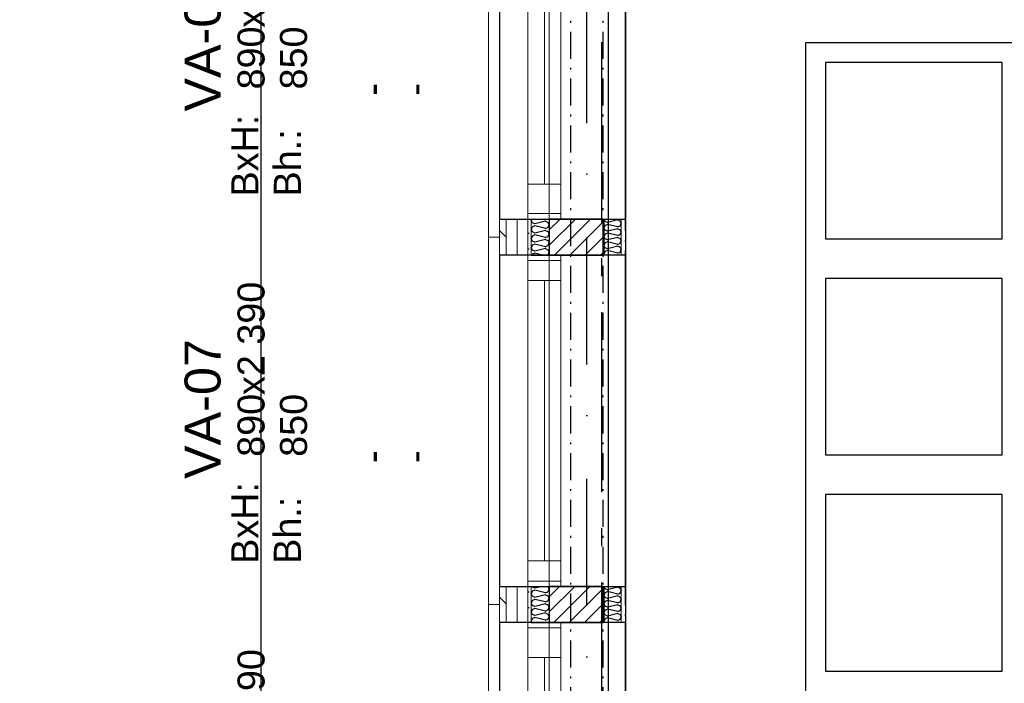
# Model space of a CAD drawing. Header units: millimetres. Extents: x -173281 to 144469, y -85977 to 83288.
# Tile 11 of 88: x -79288 to -76555, y -37796 to -35953. Entities that reach past the tile are written whole.
import ezdxf
from ezdxf.enums import TextEntityAlignment as Align

# ---------------------------------------------------------------- set-up
doc = ezdxf.new("R2010")
doc.units = ezdxf.units.MM
doc.header["$LTSCALE"] = 0.5
doc.header["$MEASUREMENT"] = 0
for name, pattern in [('Akselinje', [1500, 1000, -200, 100, -200]), ('Over snittplan', [260, 150, -50, 10, -50]), ('PLINE', [0]), ('Prikk & stiplet', [1340.555525, 705.555534, -352.777767, 0, -282.222223])]:
    doc.linetypes.add(name, pattern=pattern)
for name, color, linetype in [('222- Søyler  (Skravur)(Nye konstruksjoner)', 7, 'Continuous'), ('222- Søyler (Nye konstruksjoner)', 7, 'Continuous'), ('223- Bjelker(Nye konstruksjoner)', 7, 'Continuous'), ('232- Ikke-bærende yttervegger (Skravur)(Nye konstruksjoner)', 7, 'Continuous'), ('232- Ikke-bærende yttervegger(Nye konstruksjoner)', 7, 'Continuous'), ('235- Utvendig kledning og overflate (Skravur)(Nye konstruksjoner)', 7, 'Continuous'), ('244- Vinduer_ dører_ foldevegger(Nye konstruksjoner)', 7, 'Continuous'), ('252- Gulv på grunn_ bunnplate', 7, 'Continuous'), ('256- Faste himlinger og overflatebehandling(Nye konstruksjoner)', 7, 'Continuous'), ('82-- Modullinjer', 7, 'Continuous'), ('852- Teknisk_symbolsk informasjon_ bygning(Nye konstruksjoner)', 7, 'Continuous'), ('862- M___Nettoareal(Nye konstruksjoner)', 7, 'Continuous'), ('862- M___Nettoareal(Polylinje)(Nye konstruksjoner)', 7, 'Continuous'), ('862- M___Nettoareal(Tekst)(Nye konstruksjoner)', 7, 'Continuous'), ('tiltaksgrense', 7, 'Continuous')]:
    doc.layers.add(name, color=color, linetype=linetype)
for name, color, linetype, lineweight in [('234- Vinduer_ dører_ porter(Nye konstruksjoner)', 7, 'Continuous', 0), ('235- Utvendig kledning og overflate(Nye konstruksjoner)', 7, 'Continuous', 0), ('236- Innvendig kledning og overflate(Nye konstruksjoner)', 7, 'Continuous', 0)]:
    doc.layers.add(name, color=color, linetype=linetype, lineweight=lineweight)
doc.styles.add('GENERATED_STYLE_1', font='arial.ttf')
doc.styles.add('GENERATED_STYLE_2', font='arial.ttf')
doc.linetypes.add('Tiltaksgrense', pattern='A,0,[6,A-2607.111 Plan 1. etasje1.Shx,S=4.761905,R=0,X=0,Y=0],-1200,0', length=1200)
pattern_1 = [(315, (0, 0), (56.56854, 56.56854), [80, 0])]
pattern_2 = [(0, (0, 0), (0, 43.30127), [0, -25]), (0, (12.5, 21.65), (0, 43.30127), [0, -25])]
pattern_3 = [(45, (0, 0), (-21.213203, 21.213203), [])]
pattern_4 = [(270, (0, 0), (86.60254, 0), [0, -50]), (270, (43.3, -25), (86.60254, 0), [0, -50])]

# ---------------------------------------------------------------- blocks, each defined once
blk = doc.blocks.new('Musikkrom_A-135_1', base_point=(-73219, -33558.4))
at = {"layer": '862- M___Nettoareal(Polylinje)(Nye konstruksjoner)', "flags": 128}
blk.add_lwpolyline([(-77605.7, -31721.9), (-77588.2, -31721.9), (-77578.2, -31731.9), (-77578.2, -31901.9), (-77588.2, -31911.9), (-77605.7, -31911.9), (-77605.7, -35321.9), (-77588.2, -35321.9), (-77578.2, -35331.9), (-77578.2, -35501.9), (-77588.2, -35511.9), (-77605.7, -35511.9), (-77605.7, -38799.4), (-76398.2, -38799.4), (-68823.2, -38799.4), (-68823.2, -28446.9), (-77605.7, -28446.9)], close=True, dxfattribs=at)
at = {"layer": '862- M___Nettoareal(Tekst)(Nye konstruksjoner)', "style": 'GENERATED_STYLE_1'}
for tag, height, p in [('DUMMY_862', 150, (-73336.8, -33061.2)), ('ROOM_NAME', 150, (-73336.8, -34089.8)), ('DUMMY_861', 100, (-73494, -33689.6)), ('ROOM_NUMBER', 100, (-73494, -34078.4)), ('DUMMY_863', 100, (-73101.1, -34055.6))]:
    blk.add_attdef(tag, text='', height=height, rotation=90, dxfattribs=at).set_placement(p, align=Align.TOP_LEFT)
blk = doc.blocks.new('*X615')
at = {"layer": '235- Utvendig kledning og overflate (Skravur)(Nye konstruksjoner)', "linetype": 'PLINE'}
for p, q in [((-77866.2, -36506.9), (-77868.2, -36510.4)), ((-77864.3, -36517.3), (-77868.2, -36510.4)), ((-77857.5, -36520.4), (-77864.3, -36517.3)), ((-77828.2, -36513.1), (-77857.5, -36520.4)), ((-77828.2, -36507.8), (-77831.6, -36506.9)), ((-77828.2, -36507.8), (-77826.3, -36506.9)), ((-77828.2, -36513.1), (-77821.4, -36516.2)), ((-77821.4, -36516.2), (-77818.2, -36523.1)), ((-77864.3, -36528.8), (-77868.2, -36535.7)), ((-77864.3, -36542.6), (-77868.2, -36535.7)), ((-77857.5, -36525.7), (-77864.3, -36528.8)), ((-77857.5, -36545.7), (-77864.3, -36542.6)), ((-77828.2, -36533.1), (-77857.5, -36525.7)), ((-77828.2, -36538.4), (-77857.5, -36545.7)), ((-77828.2, -36533.1), (-77821.4, -36530)), ((-77828.2, -36538.4), (-77821.4, -36541.5)), ((-77821.4, -36530), (-77818.2, -36523.1)), ((-77821.4, -36541.5), (-77818.2, -36548.4)), ((-77864.3, -36554.1), (-77868.2, -36561)), ((-77864.3, -36567.9), (-77868.2, -36561)), ((-77857.5, -36551), (-77864.3, -36554.1)), ((-77857.5, -36571), (-77864.3, -36567.9)), ((-77828.2, -36558.4), (-77857.5, -36551)), ((-77828.2, -36563.7), (-77857.5, -36571)), ((-77828.2, -36558.4), (-77821.4, -36555.3)), ((-77828.2, -36563.7), (-77821.4, -36566.8)), ((-77821.4, -36555.3), (-77818.2, -36548.4)), ((-77821.4, -36566.8), (-77818.2, -36573.7)), ((-77864.3, -36579.4), (-77868.2, -36586.3)), ((-77864.3, -36593.2), (-77868.2, -36586.3)), ((-77857.5, -36576.3), (-77864.3, -36579.4)), ((-77857.5, -36596.3), (-77864.3, -36593.2)), ((-77828.2, -36583.7), (-77857.5, -36576.3)), ((-77828.2, -36589), (-77857.5, -36596.3)), ((-77828.2, -36583.7), (-77821.4, -36580.6)), ((-77828.2, -36589), (-77821.4, -36592.1)), ((-77821.4, -36580.6), (-77818.2, -36573.7)), ((-77821.4, -36592.1), (-77818.2, -36599)), ((-77821.4, -36605.9), (-77818.2, -36599)), ((-77864.3, -36604.7), (-77865.5, -36606.9)), ((-77857.5, -36601.6), (-77864.3, -36604.7)), ((-77836.3, -36606.9), (-77857.5, -36601.6)), ((-77823.8, -36606.9), (-77821.4, -36605.9))]:
    blk.add_line(p, q, dxfattribs=at)
blk = doc.blocks.new('*X617')
at = {"layer": '235- Utvendig kledning og overflate (Skravur)(Nye konstruksjoner)', "linetype": 'PLINE'}
for p, q in [((-77864.3, -37529.1), (-77865.5, -37526.9)), ((-77857.5, -37532.1), (-77864.3, -37529.1)), ((-77836.7, -37526.9), (-77857.5, -37532.1)), ((-77823.5, -37526.9), (-77821.4, -37527.9)), ((-77821.4, -37527.9), (-77818.2, -37534.8)), ((-77864.3, -37540.5), (-77868.2, -37547.4)), ((-77864.3, -37554.4), (-77868.2, -37547.4)), ((-77857.5, -37537.5), (-77864.3, -37540.5)), ((-77857.5, -37557.4), (-77864.3, -37554.4)), ((-77828.2, -37544.8), (-77857.5, -37537.5)), ((-77828.2, -37550.1), (-77857.5, -37557.4)), ((-77828.2, -37544.8), (-77821.4, -37541.7)), ((-77828.2, -37550.1), (-77821.4, -37553.2)), ((-77821.4, -37541.7), (-77818.2, -37534.8)), ((-77821.4, -37553.2), (-77818.2, -37560.1)), ((-77864.3, -37565.8), (-77868.2, -37572.7)), ((-77864.3, -37579.6), (-77868.2, -37572.7)), ((-77857.5, -37562.8), (-77864.3, -37565.8)), ((-77857.5, -37582.7), (-77864.3, -37579.6)), ((-77828.2, -37570.1), (-77857.5, -37562.8)), ((-77828.2, -37575.4), (-77857.5, -37582.7)), ((-77828.2, -37570.1), (-77821.4, -37567)), ((-77828.2, -37575.4), (-77821.4, -37578.5)), ((-77821.4, -37567), (-77818.2, -37560.1)), ((-77821.4, -37578.5), (-77818.2, -37585.4)), ((-77864.3, -37591.1), (-77868.2, -37598)), ((-77864.3, -37604.9), (-77868.2, -37598)), ((-77857.5, -37588), (-77864.3, -37591.1)), ((-77857.5, -37608), (-77864.3, -37604.9)), ((-77828.2, -37595.4), (-77857.5, -37588)), ((-77828.2, -37600.7), (-77857.5, -37608)), ((-77828.2, -37595.4), (-77821.4, -37592.3)), ((-77828.2, -37600.7), (-77821.4, -37603.8)), ((-77821.4, -37592.3), (-77818.2, -37585.4)), ((-77821.4, -37603.8), (-77818.2, -37610.7)), ((-77821.4, -37617.6), (-77818.2, -37610.7)), ((-77864.3, -37616.4), (-77868.2, -37623.3)), ((-77866.1, -37626.9), (-77868.2, -37623.3)), ((-77857.5, -37613.3), (-77864.3, -37616.4)), ((-77828.2, -37620.7), (-77857.5, -37613.3)), ((-77828.2, -37626), (-77832, -37626.9)), ((-77828.2, -37620.7), (-77821.4, -37617.6)), ((-77828.2, -37626), (-77826.1, -37626.9))]:
    blk.add_line(p, q, dxfattribs=at)
blk = doc.blocks.new('Vindustempel[66]', base_point=(-77818.2, -36046.9))
at = {"layer": '852- Teknisk_symbolsk informasjon_ bygning(Nye konstruksjoner)', "char_height": 75, "attachment_point": 1, "rotation": 90, "style": 'GENERATED_STYLE_1'}
for s, insert in [('\\A1;{\\pql;\\pt0,50;\\fArial|b0|i0|c0|p0;\\W1.000000;x2\xa0390\\fArial|b0|i0|c0|p0;\\W1.000000;\\A1{\\H.66x;\\S^  ;}\\fArial|b0|i0|c0|p0;\\W1.000000;\\fArial|b0|i0|c0|p0;\\W1.000000;\\A1{\\H.66x;\\S^  ;}}', (-78683.2, -35975.5)), ('\\A1;{\\pql;\\pt0,50;\\fArial|b0|i0|c0|p0;\\W1.000000;890\\fArial|b0|i0|c0|p0;\\W1.000000;\\A1{\\H.66x;\\S^  ;}\\fArial|b0|i0|c0|p0;\\W1.000000;\\fArial|b0|i0|c0|p0;\\W1.000000;\\A1{\\H.66x;\\S^  ;}}', (-78683.2, -36147.1)), ('\\A1;{\\pql;\\pt0,50;\\fArial|b0|i0|c0|p0;\\W1.000000;850\\fArial|b0|i0|c0|p0;\\W1.000000;\\A1{\\H.66x;\\S^  ;}\\fArial|b0|i0|c0|p0;\\W1.000000;\\fArial|b0|i0|c0|p0;\\W1.000000;\\A1{\\H.66x;\\S^  ;}}', (-78565.3, -36147.1))]:
    blk.add_mtext(s, dxfattribs=dict(at, insert=insert))
at = {"layer": '852- Teknisk_symbolsk informasjon_ bygning(Nye konstruksjoner)', "style": 'GENERATED_STYLE_1'}
for tag, p in [('DUMMY_233', (-78700.3, -35666.7)), ('DUMMY_234', (-78582.4, -35975.5)), ('DUMMY_236', (-78464.6, -36147.1)), ('DUMMY_238', (-78346.7, -36164.3)), ('DUMMY_240', (-78228.9, -36164.3)), ('strUnitPrefix', (-78700.3, -36444.3)), ('DUMMY_235', (-78464.6, -36427.2)), ('DUMMY_237', (-78346.7, -36427.2)), ('DUMMY_239', (-78228.9, -36427.2)), ('strSillPrefix', (-78582.4, -36444.3))]:
    blk.add_attdef(tag, text='', height=75, rotation=90, dxfattribs=at).set_placement(p, align=Align.TOP_LEFT)
at = {"layer": '852- Teknisk_symbolsk informasjon_ bygning(Nye konstruksjoner)', "style": 'GENERATED_STYLE_2'}
blk.add_attdef('AC_WIDO_ID', text='', height=100, rotation=90, dxfattribs=at).set_placement((-78700.3, -36014.3), align=Align.BOTTOM_CENTER)
blk = doc.blocks.new('Vindu[65]')
at = {"layer": '234- Vinduer_ dører_ porter(Nye konstruksjoner)', "linetype": 'PLINE'}
for p, q in [((-77986.2, -36556.9), (-77986.2, -35536.9)), ((-77986.2, -35536.9), (-77956.2, -35536.9)), ((-77956.2, -36506.9), (-77956.2, -35586.9)), ((-77877.2, -35601.9), (-77877.2, -35586.9)), ((-77818.2, -36506.9), (-77818.2, -35586.9)), ((-77785.2, -35586.9), (-77785.2, -35601.9)), ((-77877.2, -35683.9), (-77877.2, -35601.9)), ((-77785.2, -35601.9), (-77877.2, -35601.9)), ((-77785.2, -35601.9), (-77785.2, -35683.9)), ((-77785.2, -35683.9), (-77877.2, -35683.9)), ((-77877.2, -36409.9), (-77877.2, -35683.9)), ((-77831.2, -36409.9), (-77831.2, -35683.9)), ((-77785.2, -35683.9), (-77785.2, -36409.9)), ((-77877.2, -36491.9), (-77877.2, -36409.9)), ((-77877.2, -36409.9), (-77785.2, -36409.9)), ((-77785.2, -36409.9), (-77785.2, -36491.9)), ((-77877.2, -36506.9), (-77877.2, -36491.9)), ((-77785.2, -36491.9), (-77877.2, -36491.9)), ((-77785.2, -36491.9), (-77785.2, -36506.9)), ((-77956.2, -36556.9), (-77986.2, -36556.9))]:
    blk.add_line(p, q, dxfattribs=at)
at = {"layer": '235- Utvendig kledning og overflate(Nye konstruksjoner)', "linetype": 'PLINE'}
for p, q in [((-77956.2, -35586.9), (-77956.2, -35536.9)), ((-77956.2, -35586.9), (-77937.2, -35586.9)), ((-77937.2, -35586.9), (-77907.2, -35586.9)), ((-77907.2, -35586.9), (-77877.2, -35586.9)), ((-77877.2, -35586.9), (-77868.2, -35586.9)), ((-77877.2, -35586.9), (-77868.2, -35586.9)), ((-77956.2, -36506.9), (-77937.2, -36506.9)), ((-77956.2, -36506.9), (-77956.2, -36556.9)), ((-77937.2, -36506.9), (-77907.2, -36506.9)), ((-77907.2, -36506.9), (-77877.2, -36506.9)), ((-77877.2, -36506.9), (-77868.2, -36506.9)), ((-77877.2, -36506.9), (-77868.2, -36506.9))]:
    blk.add_line(p, q, dxfattribs=at)
at = {"layer": '244- Vinduer_ dører_ foldevegger(Nye konstruksjoner)', "linetype": 'PLINE'}
for p, q in [((-77868.2, -35586.9), (-77818.2, -35586.9)), ((-77868.2, -35586.9), (-77818.2, -35586.9)), ((-77868.2, -36506.9), (-77818.2, -36506.9)), ((-77868.2, -36506.9), (-77818.2, -36506.9))]:
    blk.add_line(p, q, dxfattribs=at)
at = {"layer": '852- Teknisk_symbolsk informasjon_ bygning(Nye konstruksjoner)'}
ref = blk.add_blockref('Vindustempel[66]', (-77818.2, -36046.9), dxfattribs=at)
ref.add_attrib('AC_WIDO_ID', 'VA-06', dxfattribs={"color": 7, "height": 100, "rotation": 90, "style": 'GENERATED_STYLE_2'}).set_placement((-78700.3, -36014.3), align=Align.BOTTOM_CENTER)
ref.add_attrib('strUnitPrefix', 'BxH:', dxfattribs={"color": 7, "height": 75, "rotation": 90, "style": 'GENERATED_STYLE_1'}).set_placement((-78700.3, -36444.3), align=Align.TOP_LEFT)
ref.add_attrib('strSillPrefix', 'Bh.:', dxfattribs={"color": 7, "height": 75, "rotation": 90, "style": 'GENERATED_STYLE_1'}).set_placement((-78582.4, -36444.3), align=Align.TOP_LEFT)
ref.add_attrib('DUMMY_238', '-', dxfattribs={"color": 7, "height": 75, "rotation": 90, "style": 'GENERATED_STYLE_1'}).set_placement((-78346.7, -36164.3), align=Align.TOP_LEFT)
ref.add_attrib('DUMMY_240', '-', dxfattribs={"color": 7, "height": 75, "rotation": 90, "style": 'GENERATED_STYLE_1'}).set_placement((-78228.9, -36164.3), align=Align.TOP_LEFT)
blk = doc.blocks.new('Vindustempel[67]', base_point=(-77818.2, -37066.9))
at = {"layer": '852- Teknisk_symbolsk informasjon_ bygning(Nye konstruksjoner)', "char_height": 75, "attachment_point": 1, "rotation": 90, "style": 'GENERATED_STYLE_1'}
for s, insert in [('\\A1;{\\pql;\\pt0,50;\\fArial|b0|i0|c0|p0;\\W1.000000;x2\xa0390\\fArial|b0|i0|c0|p0;\\W1.000000;\\A1{\\H.66x;\\S^  ;}\\fArial|b0|i0|c0|p0;\\W1.000000;\\fArial|b0|i0|c0|p0;\\W1.000000;\\A1{\\H.66x;\\S^  ;}}', (-78683.2, -36995.5)), ('\\A1;{\\pql;\\pt0,50;\\fArial|b0|i0|c0|p0;\\W1.000000;890\\fArial|b0|i0|c0|p0;\\W1.000000;\\A1{\\H.66x;\\S^  ;}\\fArial|b0|i0|c0|p0;\\W1.000000;\\fArial|b0|i0|c0|p0;\\W1.000000;\\A1{\\H.66x;\\S^  ;}}', (-78683.2, -37167.1)), ('\\A1;{\\pql;\\pt0,50;\\fArial|b0|i0|c0|p0;\\W1.000000;850\\fArial|b0|i0|c0|p0;\\W1.000000;\\A1{\\H.66x;\\S^  ;}\\fArial|b0|i0|c0|p0;\\W1.000000;\\fArial|b0|i0|c0|p0;\\W1.000000;\\A1{\\H.66x;\\S^  ;}}', (-78565.3, -37167.1))]:
    blk.add_mtext(s, dxfattribs=dict(at, insert=insert))
at = {"layer": '852- Teknisk_symbolsk informasjon_ bygning(Nye konstruksjoner)', "style": 'GENERATED_STYLE_1'}
for tag, p in [('DUMMY_233', (-78700.3, -36686.7)), ('DUMMY_234', (-78582.4, -36995.5)), ('DUMMY_236', (-78464.6, -37167.1)), ('DUMMY_238', (-78346.7, -37184.3)), ('DUMMY_240', (-78228.9, -37184.3)), ('strUnitPrefix', (-78700.3, -37464.3)), ('DUMMY_235', (-78464.6, -37447.2)), ('DUMMY_237', (-78346.7, -37447.2)), ('DUMMY_239', (-78228.9, -37447.2)), ('strSillPrefix', (-78582.4, -37464.3))]:
    blk.add_attdef(tag, text='', height=75, rotation=90, dxfattribs=at).set_placement(p, align=Align.TOP_LEFT)
at = {"layer": '852- Teknisk_symbolsk informasjon_ bygning(Nye konstruksjoner)', "style": 'GENERATED_STYLE_2'}
blk.add_attdef('AC_WIDO_ID', text='', height=100, rotation=90, dxfattribs=at).set_placement((-78700.3, -37034.3), align=Align.BOTTOM_CENTER)
blk = doc.blocks.new('Vindu[66]')
at = {"layer": '234- Vinduer_ dører_ porter(Nye konstruksjoner)', "linetype": 'PLINE'}
for p, q in [((-77956.2, -36556.9), (-77986.2, -36556.9)), ((-77986.2, -36556.9), (-77986.2, -37576.9)), ((-77956.2, -36606.9), (-77956.2, -37526.9)), ((-77877.2, -36606.9), (-77877.2, -36621.9)), ((-77877.2, -36621.9), (-77877.2, -36677.9)), ((-77785.2, -36621.9), (-77877.2, -36621.9)), ((-77818.2, -36606.9), (-77818.2, -37526.9)), ((-77785.2, -36621.9), (-77785.2, -36606.9)), ((-77785.2, -36677.9), (-77785.2, -36621.9)), ((-77877.2, -36677.9), (-77785.2, -36677.9)), ((-77877.2, -36677.9), (-77877.2, -37455.9)), ((-77831.2, -36677.9), (-77831.2, -37455.9)), ((-77785.2, -37455.9), (-77785.2, -36677.9)), ((-77785.2, -37455.9), (-77877.2, -37455.9)), ((-77877.2, -37455.9), (-77877.2, -37511.9)), ((-77785.2, -37511.9), (-77785.2, -37455.9)), ((-77877.2, -37511.9), (-77877.2, -37526.9)), ((-77785.2, -37511.9), (-77877.2, -37511.9)), ((-77785.2, -37526.9), (-77785.2, -37511.9)), ((-77986.2, -37576.9), (-77956.2, -37576.9))]:
    blk.add_line(p, q, dxfattribs=at)
at = {"layer": '235- Utvendig kledning og overflate(Nye konstruksjoner)', "linetype": 'PLINE'}
for p, q in [((-77956.2, -36606.9), (-77956.2, -36556.9)), ((-77956.2, -36606.9), (-77937.2, -36606.9)), ((-77937.2, -36606.9), (-77907.2, -36606.9)), ((-77907.2, -36606.9), (-77877.2, -36606.9)), ((-77877.2, -36606.9), (-77868.2, -36606.9)), ((-77877.2, -36606.9), (-77868.2, -36606.9)), ((-77956.2, -37526.9), (-77937.2, -37526.9)), ((-77956.2, -37526.9), (-77956.2, -37576.9)), ((-77937.2, -37526.9), (-77907.2, -37526.9)), ((-77907.2, -37526.9), (-77877.2, -37526.9)), ((-77877.2, -37526.9), (-77868.2, -37526.9)), ((-77877.2, -37526.9), (-77868.2, -37526.9))]:
    blk.add_line(p, q, dxfattribs=at)
at = {"layer": '244- Vinduer_ dører_ foldevegger(Nye konstruksjoner)', "linetype": 'PLINE'}
for p, q in [((-77868.2, -36606.9), (-77818.2, -36606.9)), ((-77868.2, -36606.9), (-77818.2, -36606.9)), ((-77868.2, -37526.9), (-77818.2, -37526.9)), ((-77868.2, -37526.9), (-77818.2, -37526.9))]:
    blk.add_line(p, q, dxfattribs=at)
at = {"layer": '852- Teknisk_symbolsk informasjon_ bygning(Nye konstruksjoner)'}
ref = blk.add_blockref('Vindustempel[67]', (-77818.2, -37066.9), dxfattribs=at)
ref.add_attrib('AC_WIDO_ID', 'VA-07', dxfattribs={"color": 7, "height": 100, "rotation": 90, "style": 'GENERATED_STYLE_2'}).set_placement((-78700.3, -37034.3), align=Align.BOTTOM_CENTER)
ref.add_attrib('strUnitPrefix', 'BxH:', dxfattribs={"color": 7, "height": 75, "rotation": 90, "style": 'GENERATED_STYLE_1'}).set_placement((-78700.3, -37464.3), align=Align.TOP_LEFT)
ref.add_attrib('strSillPrefix', 'Bh.:', dxfattribs={"color": 7, "height": 75, "rotation": 90, "style": 'GENERATED_STYLE_1'}).set_placement((-78582.4, -37464.3), align=Align.TOP_LEFT)
ref.add_attrib('DUMMY_238', '-', dxfattribs={"color": 7, "height": 75, "rotation": 90, "style": 'GENERATED_STYLE_1'}).set_placement((-78346.7, -37184.3), align=Align.TOP_LEFT)
ref.add_attrib('DUMMY_240', '-', dxfattribs={"color": 7, "height": 75, "rotation": 90, "style": 'GENERATED_STYLE_1'}).set_placement((-78228.9, -37184.3), align=Align.TOP_LEFT)
blk = doc.blocks.new('Vindustempel[68]', base_point=(-77818.2, -38086.9))
at = {"layer": '852- Teknisk_symbolsk informasjon_ bygning(Nye konstruksjoner)', "char_height": 75, "attachment_point": 1, "rotation": 90, "style": 'GENERATED_STYLE_1'}
for s, insert in [('\\A1;{\\pql;\\pt0,50;\\fArial|b0|i0|c0|p0;\\W1.000000;x2\xa0390\\fArial|b0|i0|c0|p0;\\W1.000000;\\A1{\\H.66x;\\S^  ;}\\fArial|b0|i0|c0|p0;\\W1.000000;\\fArial|b0|i0|c0|p0;\\W1.000000;\\A1{\\H.66x;\\S^  ;}}', (-78683.2, -38015.5)), ('\\A1;{\\pql;\\pt0,50;\\fArial|b0|i0|c0|p0;\\W1.000000;890\\fArial|b0|i0|c0|p0;\\W1.000000;\\A1{\\H.66x;\\S^  ;}\\fArial|b0|i0|c0|p0;\\W1.000000;\\fArial|b0|i0|c0|p0;\\W1.000000;\\A1{\\H.66x;\\S^  ;}}', (-78683.2, -38187.1)), ('\\A1;{\\pql;\\pt0,50;\\fArial|b0|i0|c0|p0;\\W1.000000;680\\fArial|b0|i0|c0|p0;\\W1.000000;\\A1{\\H.66x;\\S^  ;}\\fArial|b0|i0|c0|p0;\\W1.000000;\\fArial|b0|i0|c0|p0;\\W1.000000;\\A1{\\H.66x;\\S^  ;}}', (-78565.3, -38187.1))]:
    blk.add_mtext(s, dxfattribs=dict(at, insert=insert))
at = {"layer": '852- Teknisk_symbolsk informasjon_ bygning(Nye konstruksjoner)', "style": 'GENERATED_STYLE_1'}
for tag, p in [('DUMMY_233', (-78700.3, -37706.7)), ('DUMMY_234', (-78582.4, -38015.5)), ('DUMMY_236', (-78464.6, -38187.1)), ('DUMMY_238', (-78346.7, -38204.3)), ('DUMMY_240', (-78228.9, -38204.3)), ('strUnitPrefix', (-78700.3, -38484.3)), ('DUMMY_235', (-78464.6, -38467.2)), ('DUMMY_237', (-78346.7, -38467.2)), ('DUMMY_239', (-78228.9, -38467.2)), ('strSillPrefix', (-78582.4, -38484.3))]:
    blk.add_attdef(tag, text='', height=75, rotation=90, dxfattribs=at).set_placement(p, align=Align.TOP_LEFT)
at = {"layer": '852- Teknisk_symbolsk informasjon_ bygning(Nye konstruksjoner)', "style": 'GENERATED_STYLE_2'}
blk.add_attdef('AC_WIDO_ID', text='', height=100, rotation=90, dxfattribs=at).set_placement((-78700.3, -38054.3), align=Align.BOTTOM_CENTER)
blk = doc.blocks.new('Vindu[67]')
at = {"layer": '234- Vinduer_ dører_ porter(Nye konstruksjoner)', "linetype": 'PLINE'}
for p, q in [((-77986.2, -38596.9), (-77986.2, -37576.9)), ((-77986.2, -37576.9), (-77956.2, -37576.9)), ((-77956.2, -38546.9), (-77956.2, -37626.9)), ((-77877.2, -37641.9), (-77877.2, -37626.9)), ((-77818.2, -38546.9), (-77818.2, -37626.9)), ((-77785.2, -37626.9), (-77785.2, -37641.9)), ((-77877.2, -37723.9), (-77877.2, -37641.9)), ((-77785.2, -37641.9), (-77877.2, -37641.9)), ((-77785.2, -37641.9), (-77785.2, -37723.9)), ((-77785.2, -37723.9), (-77877.2, -37723.9)), ((-77877.2, -38449.9), (-77877.2, -37723.9)), ((-77831.2, -38449.9), (-77831.2, -37723.9)), ((-77785.2, -37723.9), (-77785.2, -38449.9)), ((-77877.2, -38531.9), (-77877.2, -38449.9)), ((-77877.2, -38449.9), (-77785.2, -38449.9)), ((-77785.2, -38449.9), (-77785.2, -38531.9)), ((-77877.2, -38546.9), (-77877.2, -38531.9)), ((-77785.2, -38531.9), (-77877.2, -38531.9)), ((-77785.2, -38531.9), (-77785.2, -38546.9)), ((-77956.2, -38596.9), (-77986.2, -38596.9))]:
    blk.add_line(p, q, dxfattribs=at)
at = {"layer": '235- Utvendig kledning og overflate(Nye konstruksjoner)', "linetype": 'PLINE'}
for p, q in [((-77956.2, -37626.9), (-77956.2, -37576.9)), ((-77956.2, -37626.9), (-77937.2, -37626.9)), ((-77937.2, -37626.9), (-77907.2, -37626.9)), ((-77907.2, -37626.9), (-77877.2, -37626.9)), ((-77877.2, -37626.9), (-77868.2, -37626.9)), ((-77877.2, -37626.9), (-77868.2, -37626.9)), ((-77956.2, -38546.9), (-77937.2, -38546.9)), ((-77956.2, -38546.9), (-77956.2, -38596.9)), ((-77937.2, -38546.9), (-77907.2, -38546.9)), ((-77907.2, -38546.9), (-77877.2, -38546.9)), ((-77877.2, -38546.9), (-77868.2, -38546.9)), ((-77877.2, -38546.9), (-77868.2, -38546.9))]:
    blk.add_line(p, q, dxfattribs=at)
at = {"layer": '244- Vinduer_ dører_ foldevegger(Nye konstruksjoner)', "linetype": 'PLINE'}
for p, q in [((-77868.2, -37626.9), (-77818.2, -37626.9)), ((-77868.2, -37626.9), (-77818.2, -37626.9)), ((-77868.2, -38546.9), (-77818.2, -38546.9)), ((-77868.2, -38546.9), (-77818.2, -38546.9))]:
    blk.add_line(p, q, dxfattribs=at)
at = {"layer": '852- Teknisk_symbolsk informasjon_ bygning(Nye konstruksjoner)'}
ref = blk.add_blockref('Vindustempel[68]', (-77818.2, -38086.9), dxfattribs=at)
ref.add_attrib('AC_WIDO_ID', 'VA-06', dxfattribs={"color": 7, "height": 100, "rotation": 90, "style": 'GENERATED_STYLE_2'}).set_placement((-78700.3, -38054.3), align=Align.BOTTOM_CENTER)
ref.add_attrib('strUnitPrefix', 'BxH:', dxfattribs={"color": 7, "height": 75, "rotation": 90, "style": 'GENERATED_STYLE_1'}).set_placement((-78700.3, -38484.3), align=Align.TOP_LEFT)
ref.add_attrib('strSillPrefix', 'Bh.:', dxfattribs={"color": 7, "height": 75, "rotation": 90, "style": 'GENERATED_STYLE_1'}).set_placement((-78582.4, -38484.3), align=Align.TOP_LEFT)
ref.add_attrib('DUMMY_238', '-', dxfattribs={"color": 7, "height": 75, "rotation": 90, "style": 'GENERATED_STYLE_1'}).set_placement((-78346.7, -38204.3), align=Align.TOP_LEFT)
ref.add_attrib('DUMMY_240', '-', dxfattribs={"color": 7, "height": 75, "rotation": 90, "style": 'GENERATED_STYLE_1'}).set_placement((-78228.9, -38204.3), align=Align.TOP_LEFT)
blk = doc.blocks.new('*X1109')
at = {"layer": '232- Ikke-bærende yttervegger (Skravur)(Nye konstruksjoner)', "linetype": 'PLINE'}
for p, q in [((-77662.5, -37533.3), (-77666, -37526.9)), ((-77662.5, -37544.4), (-77666.2, -37551)), ((-77662.5, -37557.6), (-77666.2, -37551)), ((-77656, -37536.3), (-77662.5, -37533.3)), ((-77656, -37541.4), (-77662.5, -37544.4)), ((-77627.8, -37529.3), (-77656, -37536.3)), ((-77627.8, -37548.4), (-77656, -37541.4)), ((-77627.8, -37553.5), (-77656, -37560.6)), ((-77627.8, -37529.3), (-77621.3, -37532.2)), ((-77627.8, -37548.4), (-77621.3, -37545.5)), ((-77627.8, -37553.5), (-77621.3, -37556.5)), ((-77621.3, -37532.2), (-77618.2, -37538.8)), ((-77621.3, -37545.5), (-77618.2, -37538.8)), ((-77621.3, -37556.5), (-77618.2, -37563.1)), ((-77662.5, -37568.6), (-77666.2, -37575.3)), ((-77662.5, -37581.9), (-77666.2, -37575.3)), ((-77656, -37560.6), (-77662.5, -37557.6)), ((-77656, -37565.7), (-77662.5, -37568.6)), ((-77656, -37584.9), (-77662.5, -37581.9)), ((-77627.8, -37572.7), (-77656, -37565.7)), ((-77627.8, -37577.8), (-77656, -37584.9)), ((-77627.8, -37572.7), (-77621.3, -37569.8)), ((-77627.8, -37577.8), (-77621.3, -37580.8)), ((-77621.3, -37569.8), (-77618.2, -37563.1)), ((-77621.3, -37580.8), (-77618.2, -37587.4)), ((-77662.5, -37592.9), (-77666.2, -37599.6)), ((-77662.5, -37606.2), (-77666.2, -37599.6)), ((-77656, -37590), (-77662.5, -37592.9)), ((-77656, -37609.1), (-77662.5, -37606.2)), ((-77627.8, -37597), (-77656, -37590)), ((-77627.8, -37602.1), (-77656, -37609.1)), ((-77627.8, -37597), (-77621.3, -37594)), ((-77627.8, -37602.1), (-77621.3, -37605.1)), ((-77621.3, -37594), (-77618.2, -37587.4)), ((-77621.3, -37605.1), (-77618.2, -37611.7)), ((-77662.5, -37617.2), (-77666.2, -37623.8)), ((-77664.4, -37626.9), (-77666.2, -37623.8)), ((-77656, -37614.2), (-77662.5, -37617.2)), ((-77627.8, -37621.3), (-77656, -37614.2)), ((-77627.8, -37626.4), (-77630, -37626.9)), ((-77627.8, -37621.3), (-77621.3, -37618.3)), ((-77627.8, -37626.4), (-77626.6, -37626.9)), ((-77621.3, -37618.3), (-77618.2, -37611.7))]:
    blk.add_line(p, q, dxfattribs=at)
blk = doc.blocks.new('*X1110')
at = {"layer": '232- Ikke-bærende yttervegger (Skravur)(Nye konstruksjoner)', "linetype": 'PLINE'}
for p, q in [((-77662.5, -36513.5), (-77666.1, -36506.9)), ((-77656, -36516.5), (-77662.5, -36513.5)), ((-77627.8, -36509.4), (-77656, -36516.5)), ((-77627.8, -36509.4), (-77621.3, -36512.4)), ((-77621.3, -36512.4), (-77618.2, -36519)), ((-77662.5, -36524.5), (-77666.2, -36531.2)), ((-77662.5, -36537.8), (-77666.2, -36531.2)), ((-77656, -36521.6), (-77662.5, -36524.5)), ((-77656, -36540.8), (-77662.5, -36537.8)), ((-77627.8, -36528.6), (-77656, -36521.6)), ((-77627.8, -36533.7), (-77656, -36540.8)), ((-77627.8, -36528.6), (-77621.3, -36525.7)), ((-77627.8, -36533.7), (-77621.3, -36536.7)), ((-77621.3, -36525.7), (-77618.2, -36519)), ((-77621.3, -36536.7), (-77618.2, -36543.3)), ((-77621.3, -36549.9), (-77618.2, -36543.3)), ((-77662.5, -36548.8), (-77666.2, -36555.5)), ((-77662.5, -36562.1), (-77666.2, -36555.5)), ((-77656, -36545.9), (-77662.5, -36548.8)), ((-77656, -36565), (-77662.5, -36562.1)), ((-77656, -36570.1), (-77662.5, -36573.1)), ((-77627.8, -36552.9), (-77656, -36545.9)), ((-77627.8, -36558), (-77656, -36565)), ((-77627.8, -36577.2), (-77656, -36570.1)), ((-77627.8, -36552.9), (-77621.3, -36549.9)), ((-77627.8, -36558), (-77621.3, -36561)), ((-77621.3, -36561), (-77618.2, -36567.6)), ((-77621.3, -36574.2), (-77618.2, -36567.6)), ((-77662.5, -36573.1), (-77666.2, -36579.7)), ((-77662.5, -36586.4), (-77666.2, -36579.7)), ((-77662.5, -36597.4), (-77666.2, -36604)), ((-77656, -36589.3), (-77662.5, -36586.4)), ((-77656, -36594.4), (-77662.5, -36597.4)), ((-77627.8, -36582.3), (-77656, -36589.3)), ((-77627.8, -36601.5), (-77656, -36594.4)), ((-77627.8, -36577.2), (-77621.3, -36574.2)), ((-77627.8, -36582.3), (-77621.3, -36585.2)), ((-77627.8, -36601.5), (-77621.3, -36598.5)), ((-77621.3, -36585.2), (-77618.2, -36591.9)), ((-77621.3, -36598.5), (-77618.2, -36591.9)), ((-77664.5, -36606.9), (-77666.2, -36604)), ((-77627.8, -36606.6), (-77629.2, -36606.9)), ((-77627.8, -36606.6), (-77627, -36606.9))]:
    blk.add_line(p, q, dxfattribs=at)
blk = doc.blocks.new('Standard grid marker[179]', base_point=(-77673.2, 26434.4))
at = {"layer": '82-- Modullinjer', "linetype": 'Akselinje'}
blk.add_line((-77673.2, 26234.4), (-77673.2, -50374.4), dxfattribs=at)
at = {"layer": '82-- Modullinjer', "style": 'GENERATED_STYLE_2'}
for tag, p in [('AC_MarkerText_1_0', (-77800.7, 26644.4)), ('AC_MarkerText_1_1', (-77800.7, -50864.4))]:
    blk.add_attdef(tag, text='', height=175, rotation=90, dxfattribs=at).set_placement(p, align=Align.TOP_CENTER)

msp = doc.modelspace()

# ---------------------------------------------------------------- hatches: boundary and pattern name
at = {"layer": '222- Søyler  (Skravur)(Nye konstruksjoner)', "linetype": 'Continuous'}
h = msp.add_hatch(dxfattribs=at)
h.set_pattern_fill('Skrålinjer_1', color=256, style=0, pattern_type=2)
h.set_pattern_definition(pattern_3)
h.paths.add_polyline_path([(-77668.2, -36606.9), (-77668.2, -36506.9), (-77818.2, -36506.9), (-77818.2, -36606.9)])
h = msp.add_hatch(dxfattribs=at)
h.set_pattern_fill('Skrålinjer_1', color=256, style=0, pattern_type=2)
h.set_pattern_definition(pattern_3)
h.paths.add_polyline_path([(-77668.2, -37626.9), (-77668.2, -37526.9), (-77818.2, -37526.9), (-77818.2, -37626.9)])
at = {"layer": '232- Ikke-bærende yttervegger (Skravur)(Nye konstruksjoner)', "linetype": 'Continuous'}
for points in [[(-77668.2, -36606.9), (-77666.2, -36606.9), (-77666.2, -36506.9), (-77668.2, -36506.9)], [(-77668.2, -37626.9), (-77666.2, -37626.9), (-77666.2, -37526.9), (-77668.2, -37526.9)]]:
    msp.add_hatch(color=256, dxfattribs=at).paths.add_polyline_path(points)
h = msp.add_hatch(dxfattribs=at)
h.set_pattern_fill('Gips', color=256, style=0, pattern_type=2)
h.set_pattern_definition(pattern_4)
h.paths.add_polyline_path([(-77618.2, -36606.9), (-77605.7, -36606.9), (-77605.7, -36506.9), (-77618.2, -36506.9)])
h = msp.add_hatch(dxfattribs=at)
h.set_pattern_fill('Gips', color=256, style=0, pattern_type=2)
h.set_pattern_definition(pattern_4)
h.paths.add_polyline_path([(-77618.2, -37626.9), (-77605.7, -37626.9), (-77605.7, -37526.9), (-77618.2, -37526.9)])
at = {"layer": '235- Utvendig kledning og overflate (Skravur)(Nye konstruksjoner)', "linetype": 'Continuous'}
h = msp.add_hatch(dxfattribs=at)
h.set_pattern_fill('Skrålinjer_2', color=256, style=0, pattern_type=2)
h.set_pattern_definition(pattern_1)
h.paths.add_polyline_path([(-77937.2, -36506.9), (-77956.2, -36506.9), (-77956.2, -36606.9), (-77937.2, -36606.9)])
h = msp.add_hatch(dxfattribs=at)
h.set_pattern_fill('Prikker_tett', color=256, style=0, pattern_type=2)
h.set_pattern_definition(pattern_2)
h.paths.add_polyline_path([(-77877.2, -36606.9), (-77868.2, -36606.9), (-77868.2, -36506.9), (-77877.2, -36506.9)])
h = msp.add_hatch(dxfattribs=at)
h.set_pattern_fill('Skrålinjer_2', color=256, style=0, pattern_type=2)
h.set_pattern_definition(pattern_1)
h.paths.add_polyline_path([(-77937.2, -37526.9), (-77956.2, -37526.9), (-77956.2, -37626.9), (-77937.2, -37626.9)])
h = msp.add_hatch(dxfattribs=at)
h.set_pattern_fill('Prikker_tett', color=256, style=0, pattern_type=2)
h.set_pattern_definition(pattern_2)
h.paths.add_polyline_path([(-77877.2, -37626.9), (-77868.2, -37626.9), (-77868.2, -37526.9), (-77877.2, -37526.9)])

# ---------------------------------------------------------------- linework, layer by layer
at = {"layer": '222- Søyler (Nye konstruksjoner)', "linetype": 'PLINE', "flags": 128}
for points in [[(-77668.2, -36606.9), (-77668.2, -36506.9), (-77818.2, -36506.9), (-77818.2, -36606.9)], [(-77668.2, -37626.9), (-77668.2, -37526.9), (-77818.2, -37526.9), (-77818.2, -37626.9)]]:
    msp.add_lwpolyline(points, close=True, dxfattribs=at)
at = {"layer": '223- Bjelker(Nye konstruksjoner)', "linetype": 'Over snittplan'}
for p, q in [((-77758.2, -38921.9), (-77758.2, -35511.9)), ((-77668.2, -38921.9), (-77668.2, -35511.9))]:
    msp.add_line(p, q, dxfattribs=at)
at = {"layer": '223- Bjelker(Nye konstruksjoner)', "linetype": 'Prikk & stiplet'}
msp.add_line((-77713.2, -38921.9), (-77713.2, -35511.9), dxfattribs=at)
at = {"layer": '232- Ikke-bærende yttervegger(Nye konstruksjoner)', "linetype": 'PLINE'}
for p, q in [((-77666.2, -36506.9), (-77666.2, -36606.9)), ((-77666.2, -37526.9), (-77666.2, -37626.9))]:
    msp.add_line(p, q, dxfattribs=at)
at = {"layer": '232- Ikke-bærende yttervegger(Nye konstruksjoner)', "linetype": 'PLINE', "flags": 128}
for points in [[(-77956.2, -35586.9), (-77956.2, -36506.9)], [(-77605.7, -36506.9), (-77605.7, -35586.9)], [(-77956.2, -36506.9), (-77877.2, -36506.9), (-77818.2, -36506.9)], [(-77818.2, -36506.9), (-77668.2, -36506.9)], [(-77668.2, -36506.9), (-77666.2, -36506.9)], [(-77666.2, -36506.9), (-77618.2, -36506.9)], [(-77618.2, -36506.9), (-77605.7, -36506.9)], [(-77818.2, -36606.9), (-77877.2, -36606.9), (-77956.2, -36606.9)], [(-77956.2, -36606.9), (-77956.2, -37526.9)], [(-77668.2, -36606.9), (-77818.2, -36606.9)], [(-77666.2, -36606.9), (-77668.2, -36606.9)], [(-77618.2, -36606.9), (-77666.2, -36606.9)], [(-77605.7, -36606.9), (-77618.2, -36606.9)], [(-77605.7, -37526.9), (-77605.7, -36606.9)], [(-77956.2, -37526.9), (-77877.2, -37526.9), (-77818.2, -37526.9)], [(-77818.2, -37526.9), (-77668.2, -37526.9)], [(-77668.2, -37526.9), (-77666.2, -37526.9)], [(-77666.2, -37526.9), (-77618.2, -37526.9)], [(-77618.2, -37526.9), (-77605.7, -37526.9)], [(-77818.2, -37626.9), (-77877.2, -37626.9), (-77956.2, -37626.9)], [(-77956.2, -37626.9), (-77956.2, -38546.9)], [(-77668.2, -37626.9), (-77818.2, -37626.9)], [(-77666.2, -37626.9), (-77668.2, -37626.9)], [(-77618.2, -37626.9), (-77666.2, -37626.9)], [(-77605.7, -37626.9), (-77618.2, -37626.9)], [(-77605.7, -38546.9), (-77605.7, -37626.9)]]:
    msp.add_lwpolyline(points, dxfattribs=at)
at = {"layer": '235- Utvendig kledning og overflate(Nye konstruksjoner)', "linetype": 'PLINE'}
for p, q in [((-77956.2, -36506.9), (-77956.2, -36556.9)), ((-77937.2, -36506.9), (-77937.2, -36606.9)), ((-77907.2, -36506.9), (-77907.2, -36606.9)), ((-77877.2, -36506.9), (-77877.2, -36606.9)), ((-77868.2, -36506.9), (-77868.2, -36606.9)), ((-77956.2, -36606.9), (-77956.2, -36556.9)), ((-77956.2, -37526.9), (-77956.2, -37576.9)), ((-77937.2, -37526.9), (-77937.2, -37626.9)), ((-77907.2, -37526.9), (-77907.2, -37626.9)), ((-77877.2, -37526.9), (-77877.2, -37626.9)), ((-77868.2, -37526.9), (-77868.2, -37626.9)), ((-77956.2, -37626.9), (-77956.2, -37576.9))]:
    msp.add_line(p, q, dxfattribs=at)
at = {"layer": '235- Utvendig kledning og overflate(Nye konstruksjoner)', "linetype": 'PLINE', "flags": 128}
for points in [[(-77956.2, -36506.9), (-77956.2, -36606.9)], [(-77818.2, -36606.9), (-77818.2, -36506.9)], [(-77956.2, -37526.9), (-77956.2, -37626.9)], [(-77818.2, -37626.9), (-77818.2, -37526.9)]]:
    msp.add_lwpolyline(points, dxfattribs=at)
at = {"layer": '236- Innvendig kledning og overflate(Nye konstruksjoner)', "linetype": 'PLINE'}
for p, q in [((-77618.2, -36606.9), (-77618.2, -36506.9)), ((-77618.2, -37626.9), (-77618.2, -37526.9))]:
    msp.add_line(p, q, dxfattribs=at)
at = {"layer": '236- Innvendig kledning og overflate(Nye konstruksjoner)', "linetype": 'PLINE', "flags": 128}
for points in [[(-77605.7, -36606.9), (-77605.7, -36506.9)], [(-77605.7, -37626.9), (-77605.7, -37526.9)]]:
    msp.add_lwpolyline(points, dxfattribs=at)
at = {"layer": '252- Gulv på grunn_ bunnplate', "linetype": 'PLINE', "flags": 128}
msp.add_lwpolyline([(-77653.7, -28236.4), (-76468.2, -28236.4), (-76468.2, -25956.9), (-68648.2, -25956.9), (-68648.2, -14971.9), (-68648.2, -14846.9), (-70768.2, -14846.9), (-70768.2, -11941.9), (-75053.7, -11941.9), (-75053.7, 2273.1), (-74818.2, 2273.1), (-74818.2, 4673.1), (-63042.7, 4673.1), (-63042.7, 2373.1), (-61492.7, 2373.1), (-61492.7, -15001.9), (-65023.2, -15001.9), (-65023.2, -14971.9), (-65037.7, -14971.9), (-65037.7, -25831.9), (-61478.2, -25831.9), (-61478.2, -37386.4), (-60337.7, -37386.4), (-60337.7, -41897.4), (-61487.7, -41897.4), (-61487.7, -43697.4), (-63278.2, -43697.4), (-63278.2, -41936.9), (-63428.2, -41936.9), (-63428.2, -43701.9), (-65168.2, -43701.9), (-65168.2, -43797.4), (-71027.7, -43797.4), (-71027.7, -44997.4), (-75013.7, -44997.4), (-75013.7, -43797.4), (-76238.2, -43797.4), (-76238.2, -38801.9), (-77653.7, -38801.9)], close=True, dxfattribs=at)
at = {"layer": '256- Faste himlinger og overflatebehandling(Nye konstruksjoner)', "linetype": 'Over snittplan', "flags": 128}
msp.add_lwpolyline([(-77605.7, -38749.4), (-77605.7, -35511.9)], dxfattribs=at)
at = {"layer": '256- Faste himlinger og overflatebehandling(Nye konstruksjoner)', "linetype": 'PLINE'}
for points in [[(-75905.9, -36016.9), (-75905.9, -38416.9), (-77105.9, -38416.9), (-77105.9, -36016.9)], [(-76560.9, -36071.9), (-77050.9, -36071.9), (-77050.9, -36561.9), (-76560.9, -36561.9)], [(-76560.9, -36671.9), (-77050.9, -36671.9), (-77050.9, -37161.9), (-76560.9, -37161.9)], [(-76560.9, -37271.9), (-77050.9, -37271.9), (-77050.9, -37761.9), (-76560.9, -37761.9)]]:
    msp.add_lwpolyline(points, close=True, dxfattribs=at)
at = {"layer": 'tiltaksgrense', "linetype": 'Tiltaksgrense', "flags": 128}
msp.add_lwpolyline([(-55178.2, 5360.6), (-61363.2, 5360.6), (-61363.2, 4883.1), (-69171.4, 4883.1), (-69171.4, 5683.1), (-73578.2, 5683.1), (-73578.2, 6183.1), (-74668.2, 6183.1), (-74668.2, 5683.1), (-76568.2, 5683.1), (-76568.2, -11539.4), (-78159.8, -11539.4), (-78159.8, -15016.9), (-80827.2, -15016.9), (-80827.2, -20056.9), (-78159.8, -20056.9), (-78159.8, -23456.9), (-79618.2, -23456.9), (-79618.2, -25816.9), (-78459.8, -25816.9), (-78459.8, -28216.9), (-79618.2, -28216.9), (-79618.2, -30776.9), (-78618.2, -30776.9), (-78618.2, -46935.2), (-65073.2, -46935.2), (-65073.2, -49374.4), (-60100.5, -49374.4), (-60100.5, -43594.5), (-58646.7, -43594.5), (-58646.7, -35840.5), (-59912.9, -35840.5), (-59912.9, -25512.6), (-59928.6, -25512.6), (-59928.6, -1216.9), (-55178.2, -1216.9)], close=True, dxfattribs=at)

# ---------------------------------------------------------------- block references
at = {"layer": '232- Ikke-bærende yttervegger(Nye konstruksjoner)'}
for name in ['*X1110', '*X1109']:
    msp.add_blockref(name, (0, 0), dxfattribs=at)
at = {"layer": '235- Utvendig kledning og overflate(Nye konstruksjoner)'}
for name in ['*X615', '*X617']:
    msp.add_blockref(name, (0, 0), dxfattribs=at)
at = {"layer": '244- Vinduer_ dører_ foldevegger(Nye konstruksjoner)', "linetype": 'PLINE'}
for name in ['Vindu[65]', 'Vindu[66]', 'Vindu[67]']:
    msp.add_blockref(name, (0, 0), dxfattribs=at)
at = {"layer": '82-- Modullinjer', "linetype": 'PLINE'}
msp.add_blockref('Standard grid marker[179]', (-77673.2, 26434.4), dxfattribs=at)
at = {"layer": '862- M___Nettoareal(Nye konstruksjoner)', "linetype": 'Continuous'}
msp.add_blockref('Musikkrom_A-135_1', (-73219, -33558.4), dxfattribs=at)

doc.saveas('drawing.dxf')
